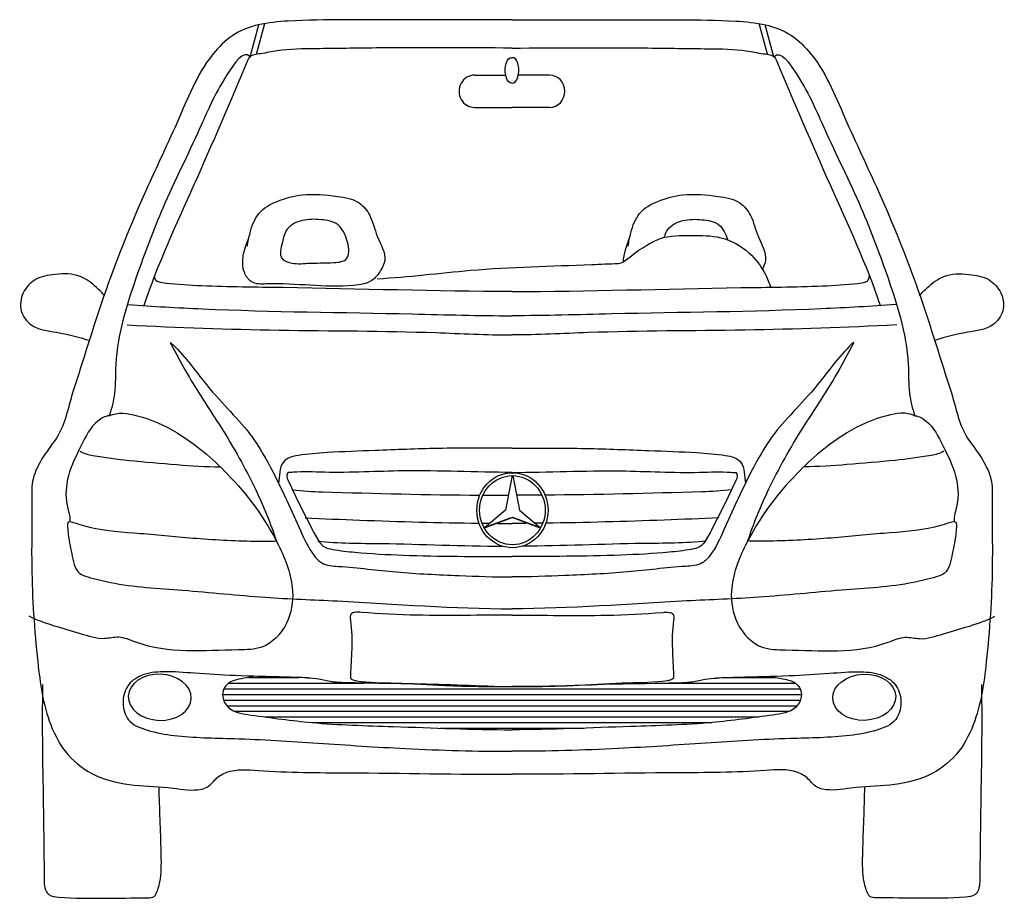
# Model space of a CAD drawing. Header units: millimetres. Extents: x 288.11 to 293.88, y 100.04 to 101.66.
# Tile 1 of 2: x 288.11 to 289.91, y 100.04 to 101.65. Entities that reach past the tile are written whole.
import ezdxf

# ---------------------------------------------------------------- set-up
doc = ezdxf.new("R2010")
doc.units = ezdxf.units.MM

msp = doc.modelspace()

# ---------------------------------------------------------------- hatches: boundary and pattern name
at = {"linetype": 'Continuous'}
h = msp.add_hatch(dxfattribs=at)
h.set_pattern_fill('LINE', color=256, scale=0.003, style=0)
h.set_pattern_definition([(0, (-8.606586, -16.45647), (0, 0.010287), [])])
edge = h.paths.add_edge_path()
edge.add_spline(control_points=[(288.5405, 100.4472), (288.5303, 100.4439), (288.5031, 100.4434), (288.4828, 100.4264), (288.483, 100.4043), (288.4983, 100.3813), (288.5599, 100.3733), (288.6572, 100.3592), (288.8182, 100.3554), (288.9395, 100.3497), (289.0117, 100.3497)], knot_values=[0.020958, 0.020958, 0.020958, 0.020958, 0.051253, 0.077237, 0.090704, 0.108555, 0.150235, 0.259568, 0.40501, 0.616434, 0.616434, 0.616434, 0.616434], degree=3, periodic=0)
edge.add_spline(control_points=[(289.0117, 100.3497), (289.0839, 100.3497), (289.2052, 100.3554), (289.3662, 100.3592), (289.4634, 100.3733), (289.5251, 100.3813), (289.5404, 100.4043), (289.5406, 100.4264), (289.5203, 100.4434), (289.4931, 100.4439), (289.4829, 100.4472)], knot_values=[0.020958, 0.020958, 0.020958, 0.020958, 0.232382, 0.377824, 0.487157, 0.528837, 0.546688, 0.560155, 0.586139, 0.616434, 0.616434, 0.616434, 0.616434], degree=3, periodic=0)
edge.add_spline(control_points=[(289.4829, 100.4472), (289.4635, 100.4466), (289.4156, 100.4453), (289.3699, 100.4448), (289.3307, 100.4349), (289.1899, 100.4335)], knot_values=[0.19773, 0.19773, 0.19773, 0.19773, 0.253849, 0.337387, 0.349808, 0.349808, 0.349808, 0.349808], degree=3, periodic=0)
edge.add_spline(control_points=[(289.1899, 100.4335), (289.1305, 100.4306), (289.0117, 100.4249), (288.8929, 100.4335), (288.8334, 100.4335)], knot_values=[0, 0, 0, 0, 0.173961, 0.347923, 0.347923, 0.347923, 0.347923], degree=3, periodic=0)
edge.add_spline(control_points=[(288.8334, 100.4335), (288.6927, 100.4349), (288.6535, 100.4448), (288.6078, 100.4453), (288.5599, 100.4466), (288.5405, 100.4472)], knot_values=[0.19773, 0.19773, 0.19773, 0.19773, 0.210152, 0.29369, 0.349808, 0.349808, 0.349808, 0.349808], degree=3, periodic=0)

# ---------------------------------------------------------------- linework, layer by layer
for p, q in [((288.5453, 101.5833), (288.5605, 101.6394)), ((289.4781, 101.5833), (289.4629, 101.6394)), ((288.5334, 101.5788), (288.5492, 101.6371)), ((289.49, 101.5788), (289.4742, 101.6371)), ((288.9432, 101.5452), (289.0001, 101.5452)), ((289.0802, 101.5452), (289.0233, 101.5452)), ((288.9432, 101.4862), (289.0117, 101.4862)), ((289.0802, 101.4862), (289.0117, 101.4862)), ((289.0117, 100.8137), (288.9996, 100.7506)), ((289.0133, 100.8137), (289.0254, 100.7506)), ((288.9996, 100.7506), (288.9613, 100.7182)), ((289.0254, 100.7506), (289.0636, 100.7182)), ((288.9598, 100.7182), (289.0101, 100.7371)), ((288.9613, 100.7182), (289.0117, 100.7371)), ((289.062, 100.7182), (289.0117, 100.7371)), ((289.0636, 100.7182), (289.0133, 100.7371))]:
    msp.add_line(p, q)
at = {"extrusion": (0, 0, -1)}
for centre, major_axis, ratio, start_param, end_param in [((289.0104, 101.5537), (-0.0005, 0.0231), 0.48173, 3.062511, 6.444106), ((288.3686, 100.4089), (-0.0575, 0.0022), 0.732383, 3.13629522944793, 9.419480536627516)]:
    msp.add_ellipse(centre, major_axis=major_axis, ratio=ratio, start_param=start_param, end_param=end_param, dxfattribs=at)
for centre, major_axis, ratio, start_param, end_param in [((289.013, 101.5537), (0.0005, 0.0231), 0.48173, 3.062511, 6.444106), ((288.9432, 101.5157), (0, 0.0295), 0.949074, 0, 3.141593), ((289.0802, 101.5157), (0, 0.0295), 0.949074, 3.141593, 6.283185), ((289.0125, 100.7506), (0, 0.0685), 0.949074, 4.712389, 10.995574), ((289.0125, 100.7506), (0, 0.0631), 0.949074, -1.570796, 4.712389), ((289.6548, 100.4089), (0.0575, 0.0022), 0.732383, 3.13629522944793, 9.419480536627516)]:
    msp.add_ellipse(centre, major_axis=major_axis, ratio=ratio, start_param=start_param, end_param=end_param)
for points, knots in [([(289.0117, 101.646), (288.9098, 101.646), (288.7737, 101.6466), (288.6191, 101.6458), (288.5517, 101.6399), (288.5043, 101.6229), (288.4464, 101.5699), (288.4039, 101.463), (288.3351, 101.32), (288.2688, 101.1571), (288.2308, 101.0313), (288.207, 100.9575), (288.1995, 100.9275), (288.1878, 100.8913), (288.1641, 100.861), (288.1468, 100.8343), (288.1344, 100.8038), (288.1356, 100.7413), (288.133, 100.6306), (288.1421, 100.4926), (288.1584, 100.3739), (288.1978, 100.3004), (288.2532, 100.26), (288.3218, 100.2466), (288.3863, 100.2455), (288.4315, 100.2366), (288.459, 100.2455), (288.4706, 100.2616), (288.5009, 100.2792), (288.5853, 100.2711), (288.7563, 100.2716), (288.912, 100.2682), (289.0117, 100.2682)], [0, 0, 0, 0, 0.298131, 0.398536, 0.452313, 0.495555, 0.542572, 0.671726, 0.810019, 0.990753, 1.162154, 1.176923, 1.207248, 1.248531, 1.28151, 1.315325, 1.338386, 1.372214, 1.486341, 1.647656, 1.756395, 1.815566, 1.876643, 1.946802, 2.016064, 2.066728, 2.078132, 2.097685, 2.120711, 2.176435, 2.33684, 2.628743, 2.628743, 2.628743, 2.628743]), ([(289.0117, 101.646), (289.1136, 101.646), (289.2497, 101.6466), (289.4043, 101.6458), (289.4717, 101.6399), (289.5191, 101.6229), (289.577, 101.5699), (289.6195, 101.463), (289.6883, 101.32), (289.7546, 101.1571), (289.7926, 101.0313), (289.8164, 100.9575), (289.8239, 100.9275), (289.8356, 100.8913), (289.8592, 100.861), (289.8766, 100.8343), (289.889, 100.8038), (289.8878, 100.7413), (289.8904, 100.6306), (289.8813, 100.4926), (289.865, 100.3739), (289.8256, 100.3004), (289.7702, 100.26), (289.7016, 100.2466), (289.6371, 100.2455), (289.5919, 100.2366), (289.5644, 100.2455), (289.5528, 100.2616), (289.5225, 100.2792), (289.4381, 100.2711), (289.267, 100.2716), (289.1114, 100.2682), (289.0117, 100.2682)], [0, 0, 0, 0, 0.298131, 0.398536, 0.452313, 0.495555, 0.542572, 0.671726, 0.810019, 0.990753, 1.162154, 1.176923, 1.207248, 1.248531, 1.28151, 1.315325, 1.338386, 1.372214, 1.486341, 1.647656, 1.756395, 1.815566, 1.876643, 1.946802, 2.016064, 2.066728, 2.078132, 2.097685, 2.120711, 2.176435, 2.33684, 2.628743, 2.628743, 2.628743, 2.628743]), ([(288.5335, 101.5786), (288.5224, 101.5929), (288.471, 101.5183), (288.4424, 101.4451), (288.3776, 101.3165), (288.3241, 101.175), (288.2857, 101.0572), (288.2883, 100.9675), (288.281, 100.9363), (288.2761, 100.9232)], [0, 0, 0, 0, 0.0514328, 0.1478606, 0.2949049, 0.4217769, 0.5819123, 0.6306351, 0.6697887, 0.6697887, 0.6697887, 0.6697887]), ([(289.0117, 101.5947), (288.929, 101.5947), (288.8091, 101.5958), (288.6676, 101.5934), (288.5952, 101.5928), (288.5567, 101.5843), (288.5337, 101.5822), (288.4967, 101.4966), (288.4343, 101.3476), (288.3646, 101.1999), (288.3394, 101.1242)], [0, 0, 0, 0, 0.2421333, 0.3490736, 0.4180781, 0.4481582, 0.4711032, 0.4737579, 0.7059202, 0.9287718, 0.9287718, 0.9287718, 0.9287718]), ([(289.0117, 101.5947), (289.0944, 101.5947), (289.2143, 101.5958), (289.3558, 101.5934), (289.4282, 101.5928), (289.4666, 101.5843), (289.4897, 101.5822), (289.5267, 101.4966), (289.5891, 101.3476), (289.6588, 101.1999), (289.684, 101.1242)], [0, 0, 0, 0, 0.2421333, 0.3490736, 0.4180781, 0.4481582, 0.4711032, 0.4737579, 0.7059202, 0.9287718, 0.9287718, 0.9287718, 0.9287718]), ([(289.4899, 101.5786), (289.501, 101.5929), (289.5524, 101.5183), (289.581, 101.4451), (289.6458, 101.3165), (289.6992, 101.175), (289.7376, 101.0572), (289.7351, 100.9675), (289.7424, 100.9363), (289.7473, 100.9232)], [0, 0, 0, 0, 0.0514328, 0.1478606, 0.2949049, 0.4217769, 0.5819123, 0.6306351, 0.6697887, 0.6697887, 0.6697887, 0.6697887]), ([(288.5286, 101.2327), (288.5297, 101.2411), (288.5339, 101.2618), (288.5466, 101.2965), (288.5851, 101.3175), (288.6341, 101.3301), (288.6846, 101.3253), (288.7312, 101.3182), (288.7563, 101.2868), (288.7633, 101.2489), (288.7855, 101.2151), (288.7716, 101.1865), (288.7547, 101.1651), (288.6783, 101.1545), (288.6109, 101.167), (288.5367, 101.1625), (288.5125, 101.1965), (288.523, 101.2259), (288.5311, 101.2483)], [0, 0, 0, 0, 0.0233727, 0.0594516, 0.0978853, 0.1437653, 0.2064672, 0.2465183, 0.2755211, 0.3128598, 0.3558795, 0.3742171, 0.3972242, 0.430831, 0.5862871, 0.6130405, 0.6318507, 0.6924695, 0.6924695, 0.6924695, 0.6924695]), ([(289.2238, 101.2327), (289.2249, 101.2411), (289.229, 101.2618), (289.2417, 101.2965), (289.2802, 101.3175), (289.3293, 101.3301), (289.3798, 101.3253), (289.4264, 101.3182), (289.4514, 101.2868), (289.4585, 101.2489), (289.4801, 101.216), (289.4714, 101.1962), (289.4686, 101.1912)], [0, 0, 0, 0, 0.0233727, 0.0594516, 0.0978853, 0.1437653, 0.2064672, 0.2465183, 0.2755211, 0.3128598, 0.3558795, 0.3714626, 0.3714626, 0.3714626, 0.3714626]), ([(288.5924, 101.2399), (288.5942, 101.2483), (288.5993, 101.2686), (288.6301, 101.2824), (288.6617, 101.2821), (288.697, 101.2767), (288.7094, 101.2487), (288.715, 101.2279), (288.712, 101.2049), (288.6766, 101.2015), (288.6437, 101.2028), (288.6115, 101.199), (288.5848, 101.2113), (288.5894, 101.2287), (288.5924, 101.2399)], [0, 0, 0, 0, 0.0239594, 0.0541489, 0.0877965, 0.1192823, 0.1496462, 0.1650884, 0.1811494, 0.2051562, 0.252164, 0.2847196, 0.2998132, 0.326906, 0.326906, 0.326906, 0.326906]), ([(289.2898, 101.249), (289.2914, 101.2544), (289.2975, 101.2699), (289.3253, 101.2824), (289.3569, 101.2821), (289.392, 101.2767), (289.4019, 101.2548), (289.4053, 101.2445)], [0.0085484, 0.0085484, 0.0085484, 0.0085484, 0.0239594, 0.0541489, 0.0877965, 0.1192823, 0.1489581, 0.1489581, 0.1489581, 0.1489581]), ([(289.2055, 101.2012), (289.2134, 101.2017), (289.2306, 101.217), (289.2543, 101.2329), (289.2906, 101.2532), (289.3378, 101.2515), (289.3948, 101.2532), (289.4443, 101.2255), (289.4718, 101.1892), (289.4813, 101.1658), (289.4841, 101.1578)], [0, 0, 0, 0, 0.0232157, 0.0604085, 0.0850383, 0.1412557, 0.1946739, 0.2506829, 0.2974078, 0.3211584, 0.3211584, 0.3211584, 0.3211584]), ([(288.7657, 101.1734), (288.8226, 101.1762), (288.9525, 101.194), (289.0996, 101.1966), (289.1894, 101.2006), (289.2055, 101.2012)], [0, 0, 0, 0, 0.1667231, 0.3828087, 0.429924, 0.429924, 0.429924, 0.429924]), ([(288.2676, 101.1422), (288.2634, 101.1478), (288.2497, 101.1611), (288.2216, 101.1831), (288.1802, 101.1826), (288.1413, 101.176), (288.1163, 101.1491), (288.1112, 101.1138), (288.1366, 101.0807), (288.1854, 101.0764), (288.2205, 101.0668), (288.24, 101.0608)], [0, 0, 0, 0, 0.0197811, 0.0543863, 0.0988397, 0.1361741, 0.1666812, 0.1971733, 0.2263103, 0.2735636, 0.3332513, 0.3332513, 0.3332513, 0.3332513]), ([(289.0117, 101.1499), (288.8724, 101.1499), (288.6831, 101.157), (288.4733, 101.1582), (288.3966, 101.1627), (288.3693, 101.1662), (288.3612, 101.1694), (288.36, 101.1742), (288.3593, 101.1772), (288.359, 101.1784)], [0, 0, 0, 0, 0.407731, 0.5529764, 0.6163873, 0.630156, 0.6350834, 0.639812, 0.6432292, 0.6432292, 0.6432292, 0.6432292]), ([(289.0117, 101.1499), (289.151, 101.1499), (289.3403, 101.157), (289.5501, 101.1582), (289.6268, 101.1627), (289.6541, 101.1662), (289.6622, 101.1694), (289.6634, 101.1742), (289.6641, 101.1772), (289.6644, 101.1784)], [0, 0, 0, 0, 0.407731, 0.5529764, 0.6163873, 0.630156, 0.6350834, 0.639812, 0.6432292, 0.6432292, 0.6432292, 0.6432292]), ([(289.7558, 101.1422), (289.76, 101.1478), (289.7737, 101.1611), (289.8018, 101.1831), (289.8432, 101.1826), (289.8821, 101.176), (289.9071, 101.1491), (289.9122, 101.1138), (289.8867, 101.0807), (289.838, 101.0764), (289.8029, 101.0668), (289.7834, 101.0608)], [0, 0, 0, 0, 0.0197811, 0.0543863, 0.0988397, 0.1361741, 0.1666812, 0.1971733, 0.2263103, 0.2735636, 0.3332513, 0.3332513, 0.3332513, 0.3332513]), ([(288.3109, 101.1261), (288.356, 101.123), (288.5288, 101.1129), (288.7626, 101.1117), (288.951, 101.1057), (289.0117, 101.1057)], [0, 0, 0, 0, 0.1324732, 0.5063996, 0.6840555, 0.6840555, 0.6840555, 0.6840555]), ([(289.7125, 101.1261), (289.6674, 101.123), (289.4946, 101.1129), (289.2608, 101.1117), (289.0724, 101.1057), (289.0117, 101.1057)], [0, 0, 0, 0, 0.1324732, 0.5063996, 0.6840555, 0.6840555, 0.6840555, 0.6840555]), ([(288.3094, 101.0889), (288.4017, 101.0843), (288.5893, 101.0777), (288.8236, 101.0784), (288.9652, 101.0707), (289.0117, 101.0707)], [0, 0, 0, 0, 0.2704439, 0.5494104, 0.6853971, 0.6853971, 0.6853971, 0.6853971]), ([(289.714, 101.0889), (289.6217, 101.0843), (289.434, 101.0777), (289.1998, 101.0784), (289.0582, 101.0707), (289.0117, 101.0707)], [0, 0, 0, 0, 0.2704439, 0.5494104, 0.6853971, 0.6853971, 0.6853971, 0.6853971]), ([(288.3879, 101.0569), (288.4108, 101.0376), (288.4658, 100.958), (288.5294, 100.9036), (288.5834, 100.8076), (288.6163, 100.7337), (288.6421, 100.6759), (288.6662, 100.6495), (288.7215, 100.647), (288.8027, 100.6358), (288.9094, 100.6316), (288.9795, 100.6287), (289.0117, 100.6287)], [0.0651502, 0.0651502, 0.0651502, 0.0651502, 0.1452859, 0.2646275, 0.3361116, 0.4460134, 0.493873, 0.5132055, 0.5434957, 0.6472992, 0.7591432, 0.8532805, 0.8532805, 0.8532805, 0.8532805]), ([(288.3879, 101.0569), (288.399, 101.0359), (288.4269, 100.9822), (288.4856, 100.897), (288.5414, 100.798), (288.5711, 100.7264), (288.5815, 100.6944)], [0, 0, 0, 0, 0.0670035, 0.169745, 0.2921235, 0.3860681, 0.3860681, 0.3860681, 0.3860681]), ([(289.6355, 101.0569), (289.6126, 101.0376), (289.5576, 100.958), (289.494, 100.9036), (289.44, 100.8076), (289.4071, 100.7337), (289.3813, 100.6759), (289.3572, 100.6495), (289.3019, 100.647), (289.2207, 100.6358), (289.114, 100.6316), (289.0439, 100.6287), (289.0117, 100.6287)], [0.0651502, 0.0651502, 0.0651502, 0.0651502, 0.1452859, 0.2646275, 0.3361116, 0.4460134, 0.493873, 0.5132055, 0.5434957, 0.6472992, 0.7591432, 0.8532805, 0.8532805, 0.8532805, 0.8532805]), ([(289.6355, 101.0569), (289.6244, 101.0359), (289.5965, 100.9822), (289.5377, 100.897), (289.482, 100.798), (289.4523, 100.7264), (289.4419, 100.6944)], [0, 0, 0, 0, 0.0670035, 0.169745, 0.2921235, 0.3860681, 0.3860681, 0.3860681, 0.3860681]), ([(288.2761, 100.9232), (288.2917, 100.9304), (288.3384, 100.9235), (288.4125, 100.8892), (288.5052, 100.8109), (288.5782, 100.7125), (288.6168, 100.6132), (288.6057, 100.5404), (288.5626, 100.4957), (288.4628, 100.4959), (288.3741, 100.4862), (288.2958, 100.5219), (288.2611, 100.5122), (288.2063, 100.5319), (288.1596, 100.5419), (288.13, 100.557)], [0, 0, 0, 0, 0.049925, 0.127005, 0.239611, 0.39136, 0.472445, 0.528082, 0.587758, 0.629613, 0.813053, 0.845042, 0.870106, 0.913679, 1.009858, 1.009858, 1.009858, 1.009858]), ([(288.2761, 100.9232), (288.2686, 100.9222), (288.2451, 100.9093), (288.2242, 100.8666), (288.199, 100.8169), (288.1948, 100.767), (288.2052, 100.74), (288.2043, 100.7301)], [0, 0, 0, 0, 0.0221461, 0.0732164, 0.129024, 0.1789321, 0.2066426, 0.2066426, 0.2066426, 0.2066426]), ([(289.7473, 100.9232), (289.7316, 100.9304), (289.685, 100.9235), (289.6108, 100.8892), (289.5182, 100.8109), (289.4452, 100.7125), (289.4066, 100.6132), (289.4177, 100.5404), (289.4608, 100.4957), (289.5606, 100.4959), (289.6493, 100.4862), (289.7276, 100.5219), (289.7622, 100.5122), (289.8171, 100.5319), (289.8638, 100.5419), (289.8934, 100.557)], [0, 0, 0, 0, 0.049925, 0.127005, 0.239611, 0.39136, 0.472445, 0.528082, 0.587758, 0.629613, 0.813053, 0.845042, 0.870106, 0.913679, 1.009858, 1.009858, 1.009858, 1.009858]), ([(289.7473, 100.9232), (289.7548, 100.9222), (289.7783, 100.9093), (289.7992, 100.8666), (289.8244, 100.8169), (289.8286, 100.767), (289.8182, 100.74), (289.8191, 100.7301)], [0, 0, 0, 0, 0.0221461, 0.0732164, 0.129024, 0.1789321, 0.2066426, 0.2066426, 0.2066426, 0.2066426]), ([(288.2235, 100.8582), (288.2303, 100.8537), (288.2609, 100.8475), (288.3193, 100.8403), (288.3972, 100.8341), (288.4528, 100.8298), (288.4791, 100.8298)], [0, 0, 0, 0, 0.0236711, 0.088367, 0.1742093, 0.2513933, 0.2513933, 0.2513933, 0.2513933]), ([(289.0117, 100.8639), (288.9666, 100.8639), (288.8832, 100.8646), (288.7707, 100.8597), (288.6858, 100.857), (288.6337, 100.8527), (288.6061, 100.848), (288.5862, 100.8349), (288.5878, 100.8124), (288.5856, 100.7996)], [0, 0, 0, 0, 0.1321286, 0.2438705, 0.329491, 0.3808018, 0.3966526, 0.411151, 0.4451948, 0.4451948, 0.4451948, 0.4451948]), ([(289.0117, 100.8639), (289.0568, 100.8639), (289.1402, 100.8646), (289.2527, 100.8597), (289.3376, 100.857), (289.3897, 100.8527), (289.4173, 100.848), (289.4372, 100.8349), (289.4356, 100.8124), (289.4378, 100.7996)], [0, 0, 0, 0, 0.1321286, 0.2438705, 0.329491, 0.3808018, 0.3966526, 0.411151, 0.4451948, 0.4451948, 0.4451948, 0.4451948]), ([(289.7999, 100.8582), (289.7931, 100.8537), (289.7625, 100.8475), (289.7041, 100.8403), (289.6262, 100.8341), (289.5706, 100.8298), (289.5443, 100.8298)], [0, 0, 0, 0, 0.0236711, 0.088367, 0.1742093, 0.2513933, 0.2513933, 0.2513933, 0.2513933]), ([(289.0117, 100.8197), (288.9454, 100.8197), (288.831, 100.8259), (288.6986, 100.8175), (288.6289, 100.8214), (288.6075, 100.8194), (288.6022, 100.8202), (288.5996, 100.8124), (288.6072, 100.7964), (288.6216, 100.7638), (288.6417, 100.7266), (288.6562, 100.6966), (288.6691, 100.6819), (288.6926, 100.6772), (288.7403, 100.6718), (288.8501, 100.6661), (288.9454, 100.666), (289.0117, 100.666)], [0, 0, 0, 0, 0.1939256, 0.3341472, 0.3899905, 0.3949442, 0.3985174, 0.4041429, 0.4126382, 0.4480833, 0.5042035, 0.5313893, 0.5415131, 0.5583991, 0.5982925, 0.6841786, 0.8781028, 0.8781028, 0.8781028, 0.8781028]), ([(289.0117, 100.8197), (289.078, 100.8197), (289.1924, 100.8259), (289.3248, 100.8175), (289.3945, 100.8214), (289.4159, 100.8194), (289.4212, 100.8202), (289.4238, 100.8124), (289.4162, 100.7964), (289.4018, 100.7638), (289.3817, 100.7266), (289.3672, 100.6966), (289.3542, 100.6819), (289.3308, 100.6772), (289.2831, 100.6718), (289.1733, 100.6661), (289.078, 100.666), (289.0117, 100.666)], [0, 0, 0, 0, 0.1939256, 0.3341472, 0.3899905, 0.3949442, 0.3985174, 0.4041429, 0.4126382, 0.4480833, 0.5042035, 0.5313893, 0.5415131, 0.5583991, 0.5982925, 0.6841786, 0.8781028, 0.8781028, 0.8781028, 0.8781028]), ([(288.6112, 100.788), (288.6291, 100.7852), (288.7433, 100.7817), (288.8571, 100.7788), (288.9529, 100.778)], [0, 0, 0, 0, 0.0530646, 0.3335694, 0.3335694, 0.3335694, 0.3335694]), ([(289.4122, 100.788), (289.3943, 100.7852), (289.2806, 100.7817), (289.1673, 100.7788), (289.0721, 100.778)], [0, 0, 0, 0, 0.0530646, 0.3320358, 0.3320358, 0.3320358, 0.3320358]), ([(288.2043, 100.7301), (288.1993, 100.7305), (288.2017, 100.6978), (288.2074, 100.6768), (288.2142, 100.6359), (288.2462, 100.6259), (288.307, 100.6108), (288.417, 100.6053), (288.5544, 100.5903), (288.7553, 100.5833), (288.9053, 100.5705), (289.0117, 100.5705)], [0, 0, 0, 0, 0.0146829, 0.0556633, 0.091827, 0.1072703, 0.1487689, 0.2777503, 0.4255579, 0.5541875, 0.8655795, 0.8655795, 0.8655795, 0.8655795]), ([(288.2043, 100.7301), (288.2164, 100.7266), (288.2582, 100.7132), (288.3365, 100.7088), (288.4388, 100.698), (288.5218, 100.6938), (288.5705, 100.6942), (288.5815, 100.6944)], [0, 0, 0, 0, 0.0366252, 0.127555, 0.2277041, 0.3383031, 0.3702988, 0.3702988, 0.3702988, 0.3702988]), ([(288.634, 100.7369), (288.6672, 100.735), (288.773, 100.7309), (288.8789, 100.7277), (288.9515, 100.7269)], [0, 0, 0, 0, 0.0973218, 0.3098571, 0.3098571, 0.3098571, 0.3098571]), ([(289.8191, 100.7301), (289.8241, 100.7305), (289.8217, 100.6978), (289.816, 100.6768), (289.8092, 100.6359), (289.7772, 100.6259), (289.7164, 100.6108), (289.6064, 100.6053), (289.469, 100.5903), (289.2681, 100.5833), (289.1181, 100.5705), (289.0117, 100.5705)], [0, 0, 0, 0, 0.0146829, 0.0556633, 0.091827, 0.1072703, 0.1487689, 0.2777503, 0.4255579, 0.5541875, 0.8655795, 0.8655795, 0.8655795, 0.8655795]), ([(289.3894, 100.7369), (289.3562, 100.735), (289.2509, 100.7309), (289.1456, 100.7278), (289.0735, 100.7269)], [0, 0, 0, 0, 0.0973218, 0.3083129, 0.3083129, 0.3083129, 0.3083129]), ([(289.8191, 100.7301), (289.807, 100.7266), (289.7652, 100.7132), (289.6869, 100.7088), (289.5846, 100.698), (289.5016, 100.6938), (289.4529, 100.6942), (289.4419, 100.6944)], [0, 0, 0, 0, 0.0366252, 0.127555, 0.2277041, 0.3383031, 0.3702988, 0.3702988, 0.3702988, 0.3702988]), ([(288.657, 100.6941), (288.6956, 100.6901), (288.8085, 100.6905), (288.921, 100.6852), (288.9948, 100.6847)], [0, 0, 0, 0, 0.1136003, 0.3297235, 0.3297235, 0.3297235, 0.3297235]), ([(289.3664, 100.6941), (289.3278, 100.6901), (289.2154, 100.6905), (289.1035, 100.6852), (289.0302, 100.6847)], [0, 0, 0, 0, 0.1136003, 0.328149, 0.328149, 0.328149, 0.328149]), ([(289.0117, 100.5589), (288.9541, 100.5589), (288.8631, 100.557), (288.7659, 100.5612), (288.7266, 100.565), (288.7152, 100.5613), (288.7221, 100.5147), (288.7176, 100.4805), (288.7168, 100.4461), (288.7163, 100.4437), (288.7188, 100.442), (288.7222, 100.4402), (288.7497, 100.4352), (288.8054, 100.4357), (288.9002, 100.429), (288.9709, 100.4285), (289.0117, 100.4285)], [0, 0, 0, 0, 0.1686457, 0.2681888, 0.2799326, 0.2876418, 0.2978399, 0.3916919, 0.3939674, 0.3959112, 0.3977128, 0.4015282, 0.4076649, 0.4777915, 0.5655624, 0.6849026, 0.6849026, 0.6849026, 0.6849026]), ([(289.0117, 100.5589), (289.0693, 100.5589), (289.1603, 100.557), (289.2575, 100.5612), (289.2968, 100.565), (289.3082, 100.5613), (289.3013, 100.5147), (289.3058, 100.4805), (289.3066, 100.4461), (289.3071, 100.4437), (289.3046, 100.442), (289.3012, 100.4402), (289.2737, 100.4352), (289.2179, 100.4357), (289.1232, 100.429), (289.0525, 100.4285), (289.0117, 100.4285)], [0, 0, 0, 0, 0.1686457, 0.2681888, 0.2799326, 0.2876418, 0.2978399, 0.3916919, 0.3939674, 0.3959112, 0.3977128, 0.4015282, 0.4076649, 0.4777915, 0.5655624, 0.6849026, 0.6849026, 0.6849026, 0.6849026]), ([(288.8334, 100.4335), (288.6927, 100.4349), (288.6535, 100.4448), (288.5977, 100.4455), (288.5112, 100.4479), (288.4377, 100.4519), (288.3807, 100.4572), (288.3372, 100.4528), (288.3066, 100.4316), (288.2989, 100.3984), (288.309, 100.362), (288.3497, 100.3462), (288.4138, 100.3349), (288.5193, 100.3344), (288.6595, 100.325), (288.8287, 100.3136), (288.9469, 100.3102), (289.0117, 100.3102)], [0.19773, 0.19773, 0.19773, 0.19773, 0.210152, 0.29369, 0.3834, 0.454985, 0.510928, 0.550453, 0.581113, 0.610721, 0.639462, 0.67783, 0.726767, 0.83346, 0.983117, 1.139335, 1.329109, 1.329109, 1.329109, 1.329109]), ([(289.1899, 100.4335), (289.3307, 100.4349), (289.3699, 100.4448), (289.4257, 100.4455), (289.5122, 100.4479), (289.5857, 100.4519), (289.6427, 100.4572), (289.6861, 100.4528), (289.7168, 100.4316), (289.7244, 100.3984), (289.7144, 100.362), (289.6737, 100.3462), (289.6096, 100.3349), (289.5041, 100.3344), (289.3639, 100.325), (289.1947, 100.3136), (289.0765, 100.3102), (289.0117, 100.3102)], [0.19773, 0.19773, 0.19773, 0.19773, 0.210152, 0.29369, 0.3834, 0.454985, 0.510928, 0.550453, 0.581113, 0.610721, 0.639462, 0.67783, 0.726767, 0.83346, 0.983117, 1.139335, 1.329109, 1.329109, 1.329109, 1.329109]), ([(288.5405, 100.4472), (288.5303, 100.4439), (288.5031, 100.4434), (288.4828, 100.4264), (288.483, 100.4043), (288.4983, 100.3813), (288.5599, 100.3733), (288.6572, 100.3592), (288.8182, 100.3554), (288.9395, 100.3497), (289.0117, 100.3497)], [0.0209581, 0.0209581, 0.0209581, 0.0209581, 0.0512528, 0.0772374, 0.0907038, 0.1085552, 0.1502347, 0.2595676, 0.4050099, 0.6164339, 0.6164339, 0.6164339, 0.6164339]), ([(288.8334, 100.4335), (288.6927, 100.4349), (288.6535, 100.4448), (288.6078, 100.4453), (288.5599, 100.4466), (288.5405, 100.4472)], [0.1977304, 0.1977304, 0.1977304, 0.1977304, 0.210152, 0.2936901, 0.3498082, 0.3498082, 0.3498082, 0.3498082]), ([(289.4829, 100.4472), (289.4931, 100.4439), (289.5203, 100.4434), (289.5406, 100.4264), (289.5404, 100.4043), (289.5251, 100.3813), (289.4634, 100.3733), (289.3662, 100.3592), (289.2052, 100.3554), (289.0839, 100.3497), (289.0117, 100.3497)], [0.0209581, 0.0209581, 0.0209581, 0.0209581, 0.0512528, 0.0772374, 0.0907038, 0.1085552, 0.1502347, 0.2595676, 0.4050099, 0.6164339, 0.6164339, 0.6164339, 0.6164339]), ([(289.1899, 100.4335), (289.3307, 100.4349), (289.3699, 100.4448), (289.4156, 100.4453), (289.4635, 100.4466), (289.4829, 100.4472)], [0.1977304, 0.1977304, 0.1977304, 0.1977304, 0.210152, 0.2936901, 0.3498082, 0.3498082, 0.3498082, 0.3498082]), ([(288.1547, 100.4323), (288.1532, 100.3543), (288.1559, 100.2355), (288.1573, 100.1116), (288.1577, 100.0609), (288.166, 100.0451), (288.2356, 100.0396), (288.2962, 100.0429), (288.3587, 100.0426), (288.3662, 100.0589), (288.3721, 100.0853), (288.3709, 100.1502), (288.3684, 100.2058), (288.3674, 100.2452)], [0, 0, 0, 0, 0.2166711, 0.3299695, 0.3442017, 0.3575649, 0.3750975, 0.5324468, 0.5452834, 0.5554979, 0.5774836, 0.6228216, 0.7327451, 0.7327451, 0.7327451, 0.7327451]), ([(289.8687, 100.4323), (289.8702, 100.3543), (289.8675, 100.2355), (289.8661, 100.1116), (289.8656, 100.0609), (289.8574, 100.0451), (289.7878, 100.0396), (289.7272, 100.0429), (289.6647, 100.0426), (289.6572, 100.0589), (289.6512, 100.0853), (289.6525, 100.1502), (289.655, 100.2058), (289.6559, 100.2452)], [0, 0, 0, 0, 0.2166711, 0.3299695, 0.3442017, 0.3575649, 0.3750975, 0.5324468, 0.5452834, 0.5554979, 0.5774836, 0.6228216, 0.7327451, 0.7327451, 0.7327451, 0.7327451])]:
    msp.add_open_spline(points, degree=3, knots=knots)
for points in [[(289.2151, 101.2044), (289.2156, 101.2186), (289.2209, 101.2335), (289.2262, 101.2483)], [(288.9585, 100.778), (288.9739, 100.7779), (288.9894, 100.7778), (289.0048, 100.7778)], [(289.0664, 100.778), (289.051, 100.7779), (289.0356, 100.7778), (289.0202, 100.7778)], [(288.957, 100.7268), (288.9618, 100.7268), (288.9666, 100.7267), (288.9714, 100.7267)], [(288.9823, 100.7266), (288.9921, 100.7266), (289.0019, 100.7265), (289.0117, 100.7265)], [(289.0396, 100.7266), (289.0303, 100.7266), (289.021, 100.7265), (289.0117, 100.7265)], [(289.068, 100.7269), (289.0632, 100.7268), (289.0584, 100.7268), (289.0536, 100.7267)], [(288.8334, 100.4335), (288.8929, 100.4335), (289.0117, 100.4249), (289.1305, 100.4306), (289.1899, 100.4335)]]:
    msp.add_open_spline(points, degree=3)

doc.saveas('drawing.dxf')
